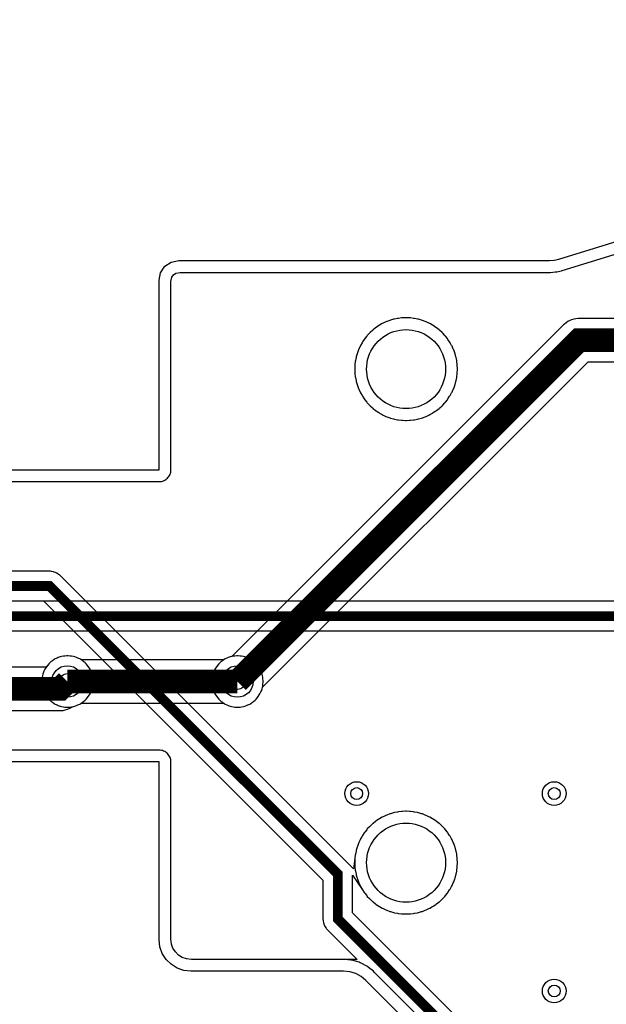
# Model space of a CAD drawing. Header units: millimetres. Extents: x -74 to 74, y -32 to 26.
# Tile 3 of 16: x -54 to -39, y -5 to 20. Entities that reach past the tile are written whole.
import ezdxf

# ---------------------------------------------------------------- set-up
doc = ezdxf.new("R2010")
doc.units = ezdxf.units.MM
for name, color, linetype in [('COBRE_BAIXO', 7, 'Continuous'), ('COBRE_CIMA', 7, 'Continuous'), ('CONTORNO', 7, 'Continuous'), ('FUROS', 7, 'Continuous'), ('PLANO_GND_BAIXO', 7, 'Continuous'), ('PLANO_GND_CIMA', 7, 'Continuous'), ('VIAS', 7, 'Continuous')]:
    doc.layers.add(name, color=color, linetype=linetype)

msp = doc.modelspace()

# ---------------------------------------------------------------- linework, layer by layer
at = {"layer": 'COBRE_BAIXO'}
for points, const_width in [([(-32.129, 11.484), (-32.129, 11.483), (-39.373, 11.483), (-48.018, 2.838)], 0.6), ([(-61.73, 5.255), (-52.772, 5.255), (-45.478, -2.039), (-45.478, -3.177), (-33.283, -15.372), (-31.285, -15.372), (-29.509, -17.148), (-29.509, -22.623), (-28.246, -23.886), (-25.994, -23.886), (-24.338, -22.23), (-24.338, -12.573), (-24.215, -12.45), (-22.973, -12.45), (-22.85, -12.573), (-22.85, -13.809), (-16.858, -19.801), (-12.098, -19.801), (-9.946, -21.953)], 0.25), ([(-62.817, 2.65), (-52.508, 2.65), (-52.32, 2.838)], 0.6)]:
    msp.add_lwpolyline(points, dxfattribs=dict(at, const_width=const_width))
at = {"layer": 'COBRE_CIMA'}
for points, const_width in [([(-25.75, -0.164), (-30.196, -0.164), (-34.854, 4.494), (-59.717, 4.494), (-62.445, 1.766), (-69.096, 1.766)], 0.25), ([(-52.32, 2.838), (-48.018, 2.838)], 0.6)]:
    msp.add_lwpolyline(points, dxfattribs=dict(at, const_width=const_width))
at = {"layer": 'CONTORNO'}
for points in [[(-72.6, 8.2), (-50, 8.2), (-50, 13), (-49.962, 13.191), (-49.854, 13.354), (-49.691, 13.462), (-49.5, 13.5), (-40.12, 13.5), (-40.001, 13.509), (-39.885, 13.535), (-33.615, 15.465), (-33.499, 15.491), (-33.38, 15.5), (-27.731, 15.5), (-27.582, 15.514), (-27.438, 15.556), (-27.304, 15.623), (-21.196, 19.477), (-21.062, 19.544), (-20.918, 19.586), (-20.769, 19.6), (-13.728, 19.6)], [(-40.234, -9.266), (-44.766, -4.734), (-44.887, -4.635), (-45.025, -4.561), (-45.175, -4.515), (-45.331, -4.5), (-49.2, -4.5), (-49.378, -4.48), (-49.547, -4.421), (-49.699, -4.325), (-49.825, -4.199), (-49.921, -4.047), (-49.98, -3.878), (-50, -3.7), (-50, 0.8), (-72.6, 0.8)]]:
    msp.add_lwpolyline(points, dxfattribs=at)
at = {"layer": 'FUROS'}
for points in [[(-42.75, 10.75), (-42.753, 10.672), (-42.762, 10.594), (-42.778, 10.517), (-42.799, 10.441), (-42.826, 10.367), (-42.859, 10.296), (-42.897, 10.228), (-42.941, 10.162), (-42.99, 10.101), (-43.043, 10.043), (-43.101, 9.99), (-43.162, 9.941), (-43.228, 9.897), (-43.296, 9.859), (-43.367, 9.826), (-43.441, 9.799), (-43.517, 9.778), (-43.594, 9.762), (-43.672, 9.753), (-43.75, 9.75), (-43.828, 9.753), (-43.906, 9.762), (-43.983, 9.778), (-44.059, 9.799), (-44.133, 9.826), (-44.204, 9.859), (-44.272, 9.897), (-44.338, 9.941), (-44.399, 9.99), (-44.457, 10.043), (-44.51, 10.101), (-44.559, 10.162), (-44.603, 10.228), (-44.641, 10.296), (-44.674, 10.367), (-44.701, 10.441), (-44.722, 10.517), (-44.738, 10.594), (-44.747, 10.672), (-44.75, 10.75), (-44.747, 10.828), (-44.738, 10.906), (-44.722, 10.983), (-44.701, 11.059), (-44.674, 11.133), (-44.641, 11.204), (-44.603, 11.272), (-44.559, 11.338), (-44.51, 11.399), (-44.457, 11.457), (-44.399, 11.51), (-44.338, 11.559), (-44.272, 11.603), (-44.204, 11.641), (-44.133, 11.674), (-44.059, 11.701), (-43.983, 11.722), (-43.906, 11.738), (-43.828, 11.747), (-43.75, 11.75), (-43.672, 11.747), (-43.594, 11.738), (-43.517, 11.722), (-43.441, 11.701), (-43.367, 11.674), (-43.296, 11.641), (-43.228, 11.603), (-43.162, 11.559), (-43.101, 11.51), (-43.043, 11.457), (-42.99, 11.399), (-42.941, 11.338), (-42.897, 11.272), (-42.859, 11.204), (-42.826, 11.133), (-42.799, 11.059), (-42.778, 10.983), (-42.762, 10.906), (-42.753, 10.828)], [(-42.75, -1.75), (-42.753, -1.828), (-42.762, -1.906), (-42.778, -1.983), (-42.799, -2.059), (-42.826, -2.133), (-42.859, -2.204), (-42.897, -2.272), (-42.941, -2.338), (-42.99, -2.399), (-43.043, -2.457), (-43.101, -2.51), (-43.162, -2.559), (-43.228, -2.603), (-43.296, -2.641), (-43.367, -2.674), (-43.441, -2.701), (-43.517, -2.722), (-43.594, -2.738), (-43.672, -2.747), (-43.75, -2.75), (-43.828, -2.747), (-43.906, -2.738), (-43.983, -2.722), (-44.059, -2.701), (-44.133, -2.674), (-44.204, -2.641), (-44.272, -2.603), (-44.338, -2.559), (-44.399, -2.51), (-44.457, -2.457), (-44.51, -2.399), (-44.559, -2.338), (-44.603, -2.272), (-44.641, -2.204), (-44.674, -2.133), (-44.701, -2.059), (-44.722, -1.983), (-44.738, -1.906), (-44.747, -1.828), (-44.75, -1.75), (-44.747, -1.672), (-44.738, -1.594), (-44.722, -1.517), (-44.701, -1.441), (-44.674, -1.367), (-44.641, -1.296), (-44.603, -1.228), (-44.559, -1.162), (-44.51, -1.101), (-44.457, -1.043), (-44.399, -0.99), (-44.338, -0.941), (-44.272, -0.897), (-44.204, -0.859), (-44.133, -0.826), (-44.059, -0.799), (-43.983, -0.778), (-43.906, -0.762), (-43.828, -0.753), (-43.75, -0.75), (-43.672, -0.753), (-43.594, -0.762), (-43.517, -0.778), (-43.441, -0.799), (-43.367, -0.826), (-43.296, -0.859), (-43.228, -0.897), (-43.162, -0.941), (-43.101, -0.99), (-43.043, -1.043), (-42.99, -1.101), (-42.941, -1.162), (-42.897, -1.228), (-42.859, -1.296), (-42.826, -1.367), (-42.799, -1.441), (-42.778, -1.517), (-42.762, -1.594), (-42.753, -1.672)]]:
    msp.add_lwpolyline(points, close=True, dxfattribs=at)
at = {"layer": 'PLANO_GND_BAIXO'}
for points in [[(-72.59, 7.9), (-50, 7.9), (-49.971, 7.901), (-49.941, 7.906), (-49.913, 7.913), (-49.885, 7.923), (-49.859, 7.935), (-49.833, 7.951), (-49.81, 7.968), (-49.788, 7.988), (-49.768, 8.01), (-49.751, 8.033), (-49.735, 8.059), (-49.723, 8.085), (-49.713, 8.113), (-49.706, 8.141), (-49.701, 8.171), (-49.7, 8.2), (-49.7, 12.97), (-49.679, 13.075), (-49.638, 13.138), (-49.575, 13.179), (-49.47, 13.2), (-40.12, 13.2), (-40.097, 13.201), (-39.978, 13.21), (-39.935, 13.216), (-39.819, 13.242), (-39.797, 13.248), (-33.538, 15.175)], [(-32.477, 12.033), (-39.373, 12.033), (-39.398, 12.032), (-39.456, 12.026), (-39.504, 12.016), (-39.56, 11.999), (-39.606, 11.981), (-39.658, 11.953), (-39.698, 11.926), (-39.744, 11.888), (-39.762, 11.872), (-48.162, 3.472), (-48.17, 3.47), (-48.17, 3.47), (-48.202, 3.461), (-48.251, 3.444), (-48.282, 3.432), (-48.329, 3.409), (-48.357, 3.392), (-48.4, 3.363), (-48.426, 3.343), (-48.466, 3.309), (-48.489, 3.286), (-48.523, 3.246), (-48.543, 3.22), (-48.572, 3.177), (-48.589, 3.149), (-48.612, 3.102), (-48.624, 3.071), (-48.641, 3.022), (-48.65, 2.99), (-48.66, 2.939), (-48.664, 2.907), (-48.667, 2.854), (-48.667, 2.822), (-48.664, 2.769), (-48.66, 2.737), (-48.65, 2.686), (-48.641, 2.654), (-48.624, 2.605), (-48.612, 2.574), (-48.589, 2.527), (-48.572, 2.499), (-48.543, 2.456), (-48.523, 2.43), (-48.489, 2.39), (-48.466, 2.367), (-48.426, 2.333), (-48.4, 2.313), (-48.357, 2.284), (-48.329, 2.267), (-48.282, 2.244), (-48.251, 2.232), (-48.202, 2.215), (-48.17, 2.206), (-48.119, 2.196), (-48.087, 2.192), (-48.034, 2.189), (-48.002, 2.189), (-47.949, 2.192), (-47.917, 2.196), (-47.866, 2.206), (-47.834, 2.215), (-47.785, 2.232), (-47.754, 2.244), (-47.707, 2.267), (-47.679, 2.284), (-47.636, 2.313), (-47.61, 2.333), (-47.57, 2.367), (-47.547, 2.39), (-47.513, 2.43), (-47.493, 2.456), (-47.464, 2.499), (-47.447, 2.527), (-47.424, 2.574), (-47.412, 2.605), (-47.395, 2.654), (-47.386, 2.686), (-47.384, 2.694), (-39.145, 10.933), (-32.474, 10.933)], [(-33.128, -14.997), (-45.103, -3.022), (-45.103, -2.064), (-44.852, -2.439), (-44.808, -2.504), (-44.795, -2.524), (-44.746, -2.585), (-44.731, -2.603), (-44.677, -2.661), (-44.661, -2.677), (-44.603, -2.731), (-44.585, -2.746), (-44.524, -2.795), (-44.504, -2.808), (-44.439, -2.852), (-44.419, -2.864), (-44.351, -2.903), (-44.33, -2.913), (-44.258, -2.946), (-44.237, -2.955), (-44.163, -2.983), (-44.14, -2.99), (-44.065, -3.011), (-44.042, -3.017), (-43.965, -3.032), (-43.942, -3.036), (-43.864, -3.045), (-43.84, -3.047), (-43.762, -3.05), (-43.738, -3.05), (-43.66, -3.047), (-43.636, -3.045), (-43.558, -3.036), (-43.535, -3.032), (-43.458, -3.017), (-43.435, -3.011), (-43.36, -2.99), (-43.337, -2.983), (-43.263, -2.955), (-43.242, -2.946), (-43.17, -2.913), (-43.149, -2.903), (-43.081, -2.864), (-43.061, -2.852), (-42.996, -2.808), (-42.976, -2.795), (-42.915, -2.746), (-42.897, -2.731), (-42.839, -2.677), (-42.823, -2.661), (-42.769, -2.603), (-42.754, -2.585), (-42.705, -2.524), (-42.692, -2.504), (-42.648, -2.439), (-42.636, -2.419), (-42.597, -2.351), (-42.587, -2.33), (-42.554, -2.258), (-42.545, -2.237), (-42.517, -2.163), (-42.51, -2.14), (-42.489, -2.065), (-42.483, -2.042), (-42.468, -1.965), (-42.464, -1.942), (-42.455, -1.864), (-42.453, -1.84), (-42.45, -1.762), (-42.45, -1.738), (-42.453, -1.66), (-42.455, -1.636), (-42.464, -1.558), (-42.468, -1.535), (-42.483, -1.458), (-42.489, -1.435), (-42.51, -1.36), (-42.517, -1.337), (-42.545, -1.263), (-42.554, -1.242), (-42.587, -1.17), (-42.597, -1.149), (-42.636, -1.081), (-42.648, -1.061), (-42.692, -0.996), (-42.705, -0.976), (-42.754, -0.915), (-42.769, -0.897), (-42.823, -0.839), (-42.839, -0.823), (-42.897, -0.769), (-42.915, -0.754), (-42.976, -0.705), (-42.996, -0.692), (-43.061, -0.648), (-43.081, -0.636), (-43.149, -0.597), (-43.17, -0.587), (-43.242, -0.554), (-43.263, -0.545), (-43.337, -0.517), (-43.36, -0.51), (-43.435, -0.489), (-43.458, -0.483), (-43.535, -0.468), (-43.558, -0.464), (-43.636, -0.455), (-43.66, -0.453), (-43.738, -0.45), (-43.762, -0.45), (-43.84, -0.453), (-43.864, -0.455), (-43.942, -0.464), (-43.965, -0.468), (-44.042, -0.483), (-44.065, -0.489), (-44.14, -0.51), (-44.163, -0.517), (-44.237, -0.545), (-44.258, -0.554), (-44.33, -0.587), (-44.351, -0.597), (-44.419, -0.636), (-44.439, -0.648), (-44.504, -0.692), (-44.524, -0.705), (-44.585, -0.754), (-44.603, -0.769), (-44.661, -0.823), (-44.677, -0.839), (-44.731, -0.897), (-44.746, -0.915), (-44.795, -0.976), (-44.808, -0.996), (-44.852, -1.061), (-44.864, -1.081), (-44.903, -1.149), (-44.913, -1.17), (-44.946, -1.242), (-44.955, -1.263), (-44.983, -1.337), (-44.99, -1.36), (-45.011, -1.435), (-45.017, -1.458), (-45.032, -1.535), (-45.036, -1.558), (-45.045, -1.636), (-45.077, -1.909), (-45.213, -1.774), (-52.507, 5.52), (-52.525, 5.537), (-52.544, 5.552), (-52.585, 5.579), (-52.606, 5.591), (-52.652, 5.61), (-52.675, 5.617), (-52.723, 5.626), (-52.747, 5.629), (-52.772, 5.63), (-60.976, 5.63)], [(-60.976, 4.88), (-52.927, 4.88), (-45.853, -2.194), (-45.853, -3.177), (-45.852, -3.202), (-45.849, -3.226), (-45.84, -3.274), (-45.833, -3.297), (-45.814, -3.343), (-45.802, -3.364), (-45.775, -3.405), (-45.76, -3.424), (-45.743, -3.442), (-44.985, -4.2), (-45.331, -4.2), (-49.183, -4.2), (-49.311, -4.186), (-49.416, -4.149), (-49.511, -4.089), (-49.589, -4.011), (-49.649, -3.916), (-49.686, -3.811), (-49.7, -3.683), (-49.7, 0.8), (-49.701, 0.829), (-49.706, 0.859), (-49.713, 0.887), (-49.723, 0.915), (-49.735, 0.941), (-49.751, 0.967), (-49.768, 0.99), (-49.788, 1.012), (-49.81, 1.032), (-49.833, 1.049), (-49.859, 1.065), (-49.885, 1.077), (-49.913, 1.087), (-49.941, 1.094), (-49.971, 1.099), (-50, 1.1), (-69.022, 1.1)], [(-62.817, 2.1), (-52.508, 2.1), (-52.483, 2.101), (-52.425, 2.107), (-52.377, 2.117), (-52.321, 2.134), (-52.275, 2.152), (-52.234, 2.174), (-52.223, 2.18), (-52.195, 2.199), (-52.168, 2.206), (-52.136, 2.215), (-52.087, 2.232), (-52.056, 2.244), (-52.009, 2.267), (-51.981, 2.284), (-51.938, 2.313), (-51.912, 2.333), (-51.872, 2.367), (-51.849, 2.39), (-51.815, 2.43), (-51.795, 2.456), (-51.766, 2.499), (-51.749, 2.527), (-51.726, 2.574), (-51.714, 2.605), (-51.697, 2.654), (-51.688, 2.686), (-51.678, 2.737), (-51.674, 2.769), (-51.671, 2.822), (-51.671, 2.854), (-51.674, 2.907), (-51.678, 2.939), (-51.688, 2.99), (-51.697, 3.022), (-51.714, 3.071), (-51.726, 3.102), (-51.749, 3.149), (-51.766, 3.177), (-51.795, 3.22), (-51.815, 3.246), (-51.849, 3.286), (-51.872, 3.309), (-51.912, 3.343), (-51.938, 3.363), (-51.981, 3.392), (-52.009, 3.409), (-52.056, 3.432), (-52.087, 3.444), (-52.136, 3.461), (-52.168, 3.47), (-52.219, 3.48), (-52.251, 3.484), (-52.304, 3.487), (-52.336, 3.487), (-52.389, 3.484), (-52.421, 3.48), (-52.472, 3.47), (-52.504, 3.461), (-52.553, 3.444), (-52.584, 3.432), (-52.631, 3.409), (-52.659, 3.392), (-52.702, 3.363), (-52.728, 3.343), (-52.768, 3.309), (-52.791, 3.286), (-52.825, 3.246), (-52.866, 3.2), (-61.005, 3.2)]]:
    msp.add_lwpolyline(points, dxfattribs=at)
msp.add_lwpolyline([(-42.468, 10.535), (-42.464, 10.558), (-42.455, 10.636), (-42.453, 10.66), (-42.45, 10.738), (-42.45, 10.762), (-42.453, 10.84), (-42.455, 10.864), (-42.464, 10.942), (-42.468, 10.965), (-42.483, 11.042), (-42.489, 11.065), (-42.51, 11.14), (-42.517, 11.163), (-42.545, 11.237), (-42.554, 11.258), (-42.587, 11.33), (-42.597, 11.351), (-42.636, 11.419), (-42.648, 11.439), (-42.692, 11.504), (-42.705, 11.524), (-42.754, 11.585), (-42.769, 11.603), (-42.823, 11.661), (-42.839, 11.677), (-42.897, 11.731), (-42.915, 11.746), (-42.976, 11.795), (-42.996, 11.808), (-43.061, 11.852), (-43.081, 11.864), (-43.149, 11.903), (-43.17, 11.913), (-43.242, 11.946), (-43.263, 11.955), (-43.337, 11.983), (-43.36, 11.99), (-43.435, 12.011), (-43.458, 12.017), (-43.535, 12.032), (-43.558, 12.036), (-43.636, 12.045), (-43.66, 12.047), (-43.738, 12.05), (-43.762, 12.05), (-43.84, 12.047), (-43.864, 12.045), (-43.942, 12.036), (-43.965, 12.032), (-44.042, 12.017), (-44.065, 12.011), (-44.14, 11.99), (-44.163, 11.983), (-44.237, 11.955), (-44.258, 11.946), (-44.33, 11.913), (-44.351, 11.903), (-44.419, 11.864), (-44.439, 11.852), (-44.504, 11.808), (-44.524, 11.795), (-44.585, 11.746), (-44.603, 11.731), (-44.661, 11.677), (-44.677, 11.661), (-44.731, 11.603), (-44.746, 11.585), (-44.795, 11.524), (-44.808, 11.504), (-44.852, 11.439), (-44.864, 11.419), (-44.903, 11.351), (-44.913, 11.33), (-44.946, 11.258), (-44.955, 11.237), (-44.983, 11.163), (-44.99, 11.14), (-45.011, 11.065), (-45.017, 11.042), (-45.032, 10.965), (-45.036, 10.942), (-45.045, 10.864), (-45.047, 10.84), (-45.05, 10.762), (-45.05, 10.738), (-45.047, 10.66), (-45.045, 10.636), (-45.036, 10.558), (-45.032, 10.535), (-45.017, 10.458), (-45.011, 10.435), (-44.99, 10.36), (-44.983, 10.337), (-44.955, 10.263), (-44.946, 10.242), (-44.913, 10.17), (-44.903, 10.149), (-44.864, 10.081), (-44.852, 10.061), (-44.808, 9.996), (-44.795, 9.976), (-44.746, 9.915), (-44.731, 9.897), (-44.677, 9.839), (-44.661, 9.823), (-44.603, 9.769), (-44.585, 9.754), (-44.524, 9.705), (-44.504, 9.692), (-44.439, 9.648), (-44.419, 9.636), (-44.351, 9.597), (-44.33, 9.587), (-44.258, 9.554), (-44.237, 9.545), (-44.163, 9.517), (-44.14, 9.51), (-44.065, 9.489), (-44.042, 9.483), (-43.965, 9.468), (-43.942, 9.464), (-43.864, 9.455), (-43.84, 9.453), (-43.762, 9.45), (-43.738, 9.45), (-43.66, 9.453), (-43.636, 9.455), (-43.558, 9.464), (-43.535, 9.468), (-43.458, 9.483), (-43.435, 9.489), (-43.36, 9.51), (-43.337, 9.517), (-43.263, 9.545), (-43.242, 9.554), (-43.17, 9.587), (-43.149, 9.597), (-43.081, 9.636), (-43.061, 9.648), (-42.996, 9.692), (-42.976, 9.705), (-42.915, 9.754), (-42.897, 9.769), (-42.839, 9.823), (-42.823, 9.839), (-42.769, 9.897), (-42.754, 9.915), (-42.705, 9.976), (-42.692, 9.996), (-42.648, 10.061), (-42.636, 10.081), (-42.597, 10.149), (-42.587, 10.17), (-42.554, 10.242), (-42.545, 10.263), (-42.517, 10.337), (-42.51, 10.36), (-42.489, 10.435), (-42.483, 10.458), (-42.468, 10.535)], close=True, dxfattribs=at)
at = {"layer": 'PLANO_GND_CIMA'}
for points in [[(-72.59, 7.9), (-50, 7.9), (-49.971, 7.901), (-49.941, 7.906), (-49.913, 7.913), (-49.885, 7.923), (-49.859, 7.935), (-49.833, 7.951), (-49.81, 7.968), (-49.788, 7.988), (-49.768, 8.01), (-49.751, 8.033), (-49.735, 8.059), (-49.723, 8.085), (-49.713, 8.113), (-49.706, 8.141), (-49.701, 8.171), (-49.7, 8.2), (-49.7, 12.97), (-49.679, 13.075), (-49.638, 13.138), (-49.575, 13.179), (-49.47, 13.2), (-40.12, 13.2), (-40.097, 13.201), (-39.978, 13.21), (-39.935, 13.216), (-39.819, 13.242), (-39.797, 13.248), (-33.538, 15.175)], [(-34.854, 4.869), (-59.717, 4.869)], [(-59.562, 4.119), (-35.009, 4.119)], [(-40.022, -9.054), (-44.554, -4.522), (-44.576, -4.502), (-44.697, -4.403), (-44.72, -4.386), (-44.745, -4.371), (-44.883, -4.297), (-44.91, -4.284), (-44.937, -4.274), (-45.087, -4.228), (-45.116, -4.221), (-45.146, -4.216), (-45.302, -4.201), (-45.331, -4.2), (-49.183, -4.2), (-49.311, -4.186), (-49.416, -4.149), (-49.511, -4.089), (-49.589, -4.011), (-49.649, -3.916), (-49.686, -3.811), (-49.7, -3.683), (-49.7, 0.8), (-49.701, 0.829), (-49.706, 0.859), (-49.713, 0.887), (-49.723, 0.915), (-49.735, 0.941), (-49.751, 0.967), (-49.768, 0.99), (-49.788, 1.012), (-49.81, 1.032), (-49.833, 1.049), (-49.859, 1.065), (-49.885, 1.077), (-49.913, 1.087), (-49.941, 1.094), (-49.971, 1.099), (-50, 1.1), (-63.093, 1.1)]]:
    msp.add_lwpolyline(points, dxfattribs=at)
for points in [[(-42.468, 10.535), (-42.464, 10.558), (-42.455, 10.636), (-42.453, 10.66), (-42.45, 10.738), (-42.45, 10.762), (-42.453, 10.84), (-42.455, 10.864), (-42.464, 10.942), (-42.468, 10.965), (-42.483, 11.042), (-42.489, 11.065), (-42.51, 11.14), (-42.517, 11.163), (-42.545, 11.237), (-42.554, 11.258), (-42.587, 11.33), (-42.597, 11.351), (-42.636, 11.419), (-42.648, 11.439), (-42.692, 11.504), (-42.705, 11.524), (-42.754, 11.585), (-42.769, 11.603), (-42.823, 11.661), (-42.839, 11.677), (-42.897, 11.731), (-42.915, 11.746), (-42.976, 11.795), (-42.996, 11.808), (-43.061, 11.852), (-43.081, 11.864), (-43.149, 11.903), (-43.17, 11.913), (-43.242, 11.946), (-43.263, 11.955), (-43.337, 11.983), (-43.36, 11.99), (-43.435, 12.011), (-43.458, 12.017), (-43.535, 12.032), (-43.558, 12.036), (-43.636, 12.045), (-43.66, 12.047), (-43.738, 12.05), (-43.762, 12.05), (-43.84, 12.047), (-43.864, 12.045), (-43.942, 12.036), (-43.965, 12.032), (-44.042, 12.017), (-44.065, 12.011), (-44.14, 11.99), (-44.163, 11.983), (-44.237, 11.955), (-44.258, 11.946), (-44.33, 11.913), (-44.351, 11.903), (-44.419, 11.864), (-44.439, 11.852), (-44.504, 11.808), (-44.524, 11.795), (-44.585, 11.746), (-44.603, 11.731), (-44.661, 11.677), (-44.677, 11.661), (-44.731, 11.603), (-44.746, 11.585), (-44.795, 11.524), (-44.808, 11.504), (-44.852, 11.439), (-44.864, 11.419), (-44.903, 11.351), (-44.913, 11.33), (-44.946, 11.258), (-44.955, 11.237), (-44.983, 11.163), (-44.99, 11.14), (-45.011, 11.065), (-45.017, 11.042), (-45.032, 10.965), (-45.036, 10.942), (-45.045, 10.864), (-45.047, 10.84), (-45.05, 10.762), (-45.05, 10.738), (-45.047, 10.66), (-45.045, 10.636), (-45.036, 10.558), (-45.032, 10.535), (-45.017, 10.458), (-45.011, 10.435), (-44.99, 10.36), (-44.983, 10.337), (-44.955, 10.263), (-44.946, 10.242), (-44.913, 10.17), (-44.903, 10.149), (-44.864, 10.081), (-44.852, 10.061), (-44.808, 9.996), (-44.795, 9.976), (-44.746, 9.915), (-44.731, 9.897), (-44.677, 9.839), (-44.661, 9.823), (-44.603, 9.769), (-44.585, 9.754), (-44.524, 9.705), (-44.504, 9.692), (-44.439, 9.648), (-44.419, 9.636), (-44.351, 9.597), (-44.33, 9.587), (-44.258, 9.554), (-44.237, 9.545), (-44.163, 9.517), (-44.14, 9.51), (-44.065, 9.489), (-44.042, 9.483), (-43.965, 9.468), (-43.942, 9.464), (-43.864, 9.455), (-43.84, 9.453), (-43.762, 9.45), (-43.738, 9.45), (-43.66, 9.453), (-43.636, 9.455), (-43.558, 9.464), (-43.535, 9.468), (-43.458, 9.483), (-43.435, 9.489), (-43.36, 9.51), (-43.337, 9.517), (-43.263, 9.545), (-43.242, 9.554), (-43.17, 9.587), (-43.149, 9.597), (-43.081, 9.636), (-43.061, 9.648), (-42.996, 9.692), (-42.976, 9.705), (-42.915, 9.754), (-42.897, 9.769), (-42.839, 9.823), (-42.823, 9.839), (-42.769, 9.897), (-42.754, 9.915), (-42.705, 9.976), (-42.692, 9.996), (-42.648, 10.061), (-42.636, 10.081), (-42.597, 10.149), (-42.587, 10.17), (-42.554, 10.242), (-42.545, 10.263), (-42.517, 10.337), (-42.51, 10.36), (-42.489, 10.435), (-42.483, 10.458), (-42.468, 10.535)], [(-52.168, 2.206), (-52.136, 2.215), (-52.087, 2.232), (-52.056, 2.244), (-52.009, 2.267), (-51.981, 2.284), (-51.974, 2.288), (-48.364, 2.288), (-48.357, 2.284), (-48.329, 2.267), (-48.282, 2.244), (-48.251, 2.232), (-48.202, 2.215), (-48.17, 2.206), (-48.119, 2.196), (-48.087, 2.192), (-48.034, 2.189), (-48.002, 2.189), (-47.949, 2.192), (-47.917, 2.196), (-47.866, 2.206), (-47.834, 2.215), (-47.785, 2.232), (-47.754, 2.244), (-47.707, 2.267), (-47.679, 2.284), (-47.636, 2.313), (-47.61, 2.333), (-47.57, 2.367), (-47.547, 2.39), (-47.513, 2.43), (-47.493, 2.456), (-47.464, 2.499), (-47.447, 2.527), (-47.424, 2.574), (-47.412, 2.605), (-47.395, 2.654), (-47.386, 2.686), (-47.376, 2.737), (-47.372, 2.769), (-47.369, 2.822), (-47.369, 2.854), (-47.372, 2.907), (-47.376, 2.939), (-47.386, 2.99), (-47.395, 3.022), (-47.412, 3.071), (-47.424, 3.102), (-47.447, 3.149), (-47.464, 3.177), (-47.493, 3.22), (-47.513, 3.246), (-47.547, 3.286), (-47.57, 3.309), (-47.61, 3.343), (-47.636, 3.363), (-47.679, 3.392), (-47.707, 3.409), (-47.754, 3.432), (-47.785, 3.444), (-47.834, 3.461), (-47.866, 3.47), (-47.917, 3.48), (-47.949, 3.484), (-48.002, 3.487), (-48.034, 3.487), (-48.087, 3.484), (-48.119, 3.48), (-48.17, 3.47), (-48.202, 3.461), (-48.251, 3.444), (-48.282, 3.432), (-48.329, 3.409), (-48.357, 3.392), (-48.364, 3.388), (-51.974, 3.388), (-51.981, 3.392), (-52.009, 3.409), (-52.056, 3.432), (-52.087, 3.444), (-52.136, 3.461), (-52.168, 3.47), (-52.219, 3.48), (-52.251, 3.484), (-52.304, 3.487), (-52.336, 3.487), (-52.389, 3.484), (-52.421, 3.48), (-52.472, 3.47), (-52.504, 3.461), (-52.553, 3.444), (-52.584, 3.432), (-52.631, 3.409), (-52.659, 3.392), (-52.702, 3.363), (-52.728, 3.343), (-52.768, 3.309), (-52.791, 3.286), (-52.825, 3.246), (-52.845, 3.22), (-52.874, 3.177), (-52.891, 3.149), (-52.914, 3.102), (-52.926, 3.071), (-52.943, 3.022), (-52.952, 2.99), (-52.962, 2.939), (-52.966, 2.907), (-52.969, 2.854), (-52.969, 2.822), (-52.966, 2.769), (-52.962, 2.737), (-52.952, 2.686), (-52.943, 2.654), (-52.926, 2.605), (-52.914, 2.574), (-52.891, 2.527), (-52.874, 2.499), (-52.845, 2.456), (-52.825, 2.43), (-52.791, 2.39), (-52.768, 2.367), (-52.728, 2.333), (-52.702, 2.313), (-52.659, 2.284), (-52.631, 2.267), (-52.584, 2.244), (-52.553, 2.232), (-52.504, 2.215), (-52.472, 2.206), (-52.421, 2.196), (-52.389, 2.192), (-52.336, 2.189), (-52.304, 2.189), (-52.251, 2.192), (-52.219, 2.196), (-52.168, 2.206)], [(-42.468, -1.965), (-42.464, -1.942), (-42.455, -1.864), (-42.453, -1.84), (-42.45, -1.762), (-42.45, -1.738), (-42.453, -1.66), (-42.455, -1.636), (-42.464, -1.558), (-42.468, -1.535), (-42.483, -1.458), (-42.489, -1.435), (-42.51, -1.36), (-42.517, -1.337), (-42.545, -1.263), (-42.554, -1.242), (-42.587, -1.17), (-42.597, -1.149), (-42.636, -1.081), (-42.648, -1.061), (-42.692, -0.996), (-42.705, -0.976), (-42.754, -0.915), (-42.769, -0.897), (-42.823, -0.839), (-42.839, -0.823), (-42.897, -0.769), (-42.915, -0.754), (-42.976, -0.705), (-42.996, -0.692), (-43.061, -0.648), (-43.081, -0.636), (-43.149, -0.597), (-43.17, -0.587), (-43.242, -0.554), (-43.263, -0.545), (-43.337, -0.517), (-43.36, -0.51), (-43.435, -0.489), (-43.458, -0.483), (-43.535, -0.468), (-43.558, -0.464), (-43.636, -0.455), (-43.66, -0.453), (-43.738, -0.45), (-43.762, -0.45), (-43.84, -0.453), (-43.864, -0.455), (-43.942, -0.464), (-43.965, -0.468), (-44.042, -0.483), (-44.065, -0.489), (-44.14, -0.51), (-44.163, -0.517), (-44.237, -0.545), (-44.258, -0.554), (-44.33, -0.587), (-44.351, -0.597), (-44.419, -0.636), (-44.439, -0.648), (-44.504, -0.692), (-44.524, -0.705), (-44.585, -0.754), (-44.603, -0.769), (-44.661, -0.823), (-44.677, -0.839), (-44.731, -0.897), (-44.746, -0.915), (-44.795, -0.976), (-44.808, -0.996), (-44.852, -1.061), (-44.864, -1.081), (-44.903, -1.149), (-44.913, -1.17), (-44.946, -1.242), (-44.955, -1.263), (-44.983, -1.337), (-44.99, -1.36), (-45.011, -1.435), (-45.017, -1.458), (-45.032, -1.535), (-45.036, -1.558), (-45.045, -1.636), (-45.047, -1.66), (-45.05, -1.738), (-45.05, -1.762), (-45.047, -1.84), (-45.045, -1.864), (-45.036, -1.942), (-45.032, -1.965), (-45.017, -2.042), (-45.011, -2.065), (-44.99, -2.14), (-44.983, -2.163), (-44.955, -2.237), (-44.946, -2.258), (-44.913, -2.33), (-44.903, -2.351), (-44.864, -2.419), (-44.852, -2.439), (-44.808, -2.504), (-44.795, -2.524), (-44.746, -2.585), (-44.731, -2.603), (-44.677, -2.661), (-44.661, -2.677), (-44.603, -2.731), (-44.585, -2.746), (-44.524, -2.795), (-44.504, -2.808), (-44.439, -2.852), (-44.419, -2.864), (-44.351, -2.903), (-44.33, -2.913), (-44.258, -2.946), (-44.237, -2.955), (-44.163, -2.983), (-44.14, -2.99), (-44.065, -3.011), (-44.042, -3.017), (-43.965, -3.032), (-43.942, -3.036), (-43.864, -3.045), (-43.84, -3.047), (-43.762, -3.05), (-43.738, -3.05), (-43.66, -3.047), (-43.636, -3.045), (-43.558, -3.036), (-43.535, -3.032), (-43.458, -3.017), (-43.435, -3.011), (-43.36, -2.99), (-43.337, -2.983), (-43.263, -2.955), (-43.242, -2.946), (-43.17, -2.913), (-43.149, -2.903), (-43.081, -2.864), (-43.061, -2.852), (-42.996, -2.808), (-42.976, -2.795), (-42.915, -2.746), (-42.897, -2.731), (-42.839, -2.677), (-42.823, -2.661), (-42.769, -2.603), (-42.754, -2.585), (-42.705, -2.524), (-42.692, -2.504), (-42.648, -2.439), (-42.636, -2.419), (-42.597, -2.351), (-42.587, -2.33), (-42.554, -2.258), (-42.545, -2.237), (-42.517, -2.163), (-42.51, -2.14), (-42.489, -2.065), (-42.483, -2.042), (-42.468, -1.965)]]:
    msp.add_lwpolyline(points, close=True, dxfattribs=at)
at = {"layer": 'VIAS'}
for centre, radius in [((-52.32, 2.838), 0.4), ((-52.32, 2.838), 0.2), ((-48.018, 2.838), 0.4), ((-48.018, 2.838), 0.2), ((-45, 0), 0.3), ((-40, 0), 0.3), ((-45, 0), 0.15), ((-40, 0), 0.15), ((-40, -5), 0.3), ((-40, -5), 0.15)]:
    msp.add_circle(centre, radius, dxfattribs=at)

doc.saveas('drawing.dxf')
